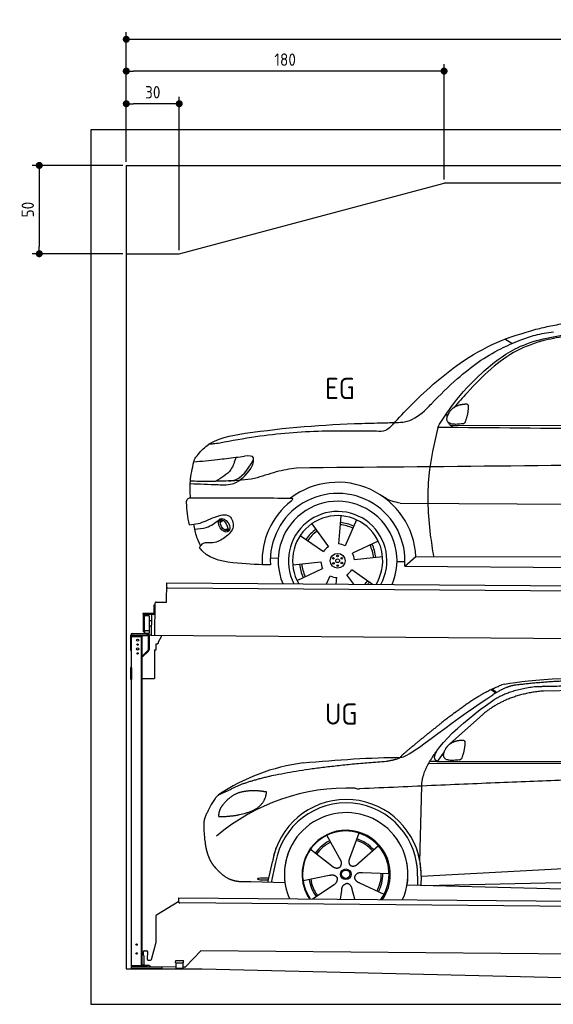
# Model space of a CAD drawing. Header units: millimetres. Extents: x -404 to 6581, y 0 to 5575.
# Tile 1 of 2: x -404 to 2619, y 0 to 5575. Entities that reach past the tile are written whole.
import ezdxf

# ---------------------------------------------------------------- set-up
doc = ezdxf.new("R2010")
doc.units = ezdxf.units.MM
doc.layers.add('4', color=3, linetype='Continuous')
for name, color, linetype, lineweight in [('car', 10, 'Continuous', 25), ('Freiraum', 7, 'Continuous', 25), ('Gebäude', 7, 'Continuous', 25), ('Logo', 7, 'Continuous', 25), ('Plattform', 7, 'Continuous', 25), ('Ständer hinten', 7, 'Continuous', 25)]:
    doc.layers.add(name, color=color, linetype=linetype, lineweight=lineweight)
doc.styles.get("Standard").update_dxf_attribs({"font": 'ISOCP.SHX'})
doc.dimstyles.new('GEN-ISO', dxfattribs={"dimscale": 20, "dimtxt": 3.5, "dimasz": 2, "dimexe": 2, "dimexo": 1, "dimgap": 1.5, "dimtad": 1, "dimdec": 1, "dimlfac": 0.1, "dimdsep": 46, "dimtxsty": 'STANDARD', "dimblk": 'PUNKT', "dimcen": 2, "dimclrd": 256, "dimclre": 256, "dimclrt": 2, "dimadec": 0, "dimazin": 0, "dimtp": 0.1, "dimtm": 0.1, "dimtfac": 0.71, "dimtdec": 1, "dimtmove": 2, "dimatfit": 3, "dimldrblk": 'PUNKT', "dimfxl": 2, "dimtolj": 1, "dimarcsym": 0})

# ---------------------------------------------------------------- blocks, each defined once
blk = doc.blocks.new('PUNKT')
at = {"layer": '4', "color": 0, "linetype": 'ByBlock'}
blk.add_line((-0.5, 0), (-1, 0), dxfattribs=at)
at = {"layer": '4', "color": 0, "linetype": 'ByBlock', "const_width": 0.5}
blk.add_lwpolyline([(-0.25, 0, 1), (0.25, 0, 1)], format="xyb", close=True, dxfattribs=at)
blk = doc.blocks.new('*D65')
at = {"layer": '4', "lineweight": -2, "transparency": 16777216}
for p, q in [((200, 4770), (200, 5504.2)), ((240, 5464.2), (5660, 5464.2)), ((5700, 4770), (5700, 5504.2))]:
    blk.add_line(p, q, dxfattribs=at)
at = {"layer": 'Defpoints', "color": 0, "transparency": 16777216}
for p in [(5700, 5464.2), (200, 4750), (5700, 4750)]:
    blk.add_point(p, dxfattribs=at)
at = {"layer": '4', "lineweight": -2, "transparency": 16777216, "xscale": 40, "yscale": 40, "zscale": 40, "rotation": 180}
blk.add_blockref('PUNKT', (200, 5464.2), dxfattribs=at)
at = {"layer": '4', "lineweight": -2, "transparency": 16777216, "xscale": 40, "yscale": 40, "zscale": 40}
blk.add_blockref('PUNKT', (5700, 5464.2), dxfattribs=at)
at = {"layer": '4', "color": 2, "transparency": 16777216, "insert": (2950, 5529.2), "char_height": 70, "attachment_point": 5}
blk.add_mtext('550', dxfattribs=at)
blk = doc.blocks.new('_Dot')
at = {"color": 0, "linetype": 'ByBlock', "lineweight": -2}
blk.add_line((-0.5, 0), (-1, 0), dxfattribs=at)
at = {"color": 0, "linetype": 'ByBlock', "const_width": 0.5}
blk.add_lwpolyline([(-0.25, 0, 1), (0.25, 0, 1)], format="xyb", close=True, dxfattribs=at)
blk = doc.blocks.new('*D67')
at = {"layer": '4', "lineweight": -2, "transparency": 16777216}
for p, q in [((200, 4770), (200, 5324.1)), ((2000, 4670), (2000, 5324.1)), ((1960, 5284.1), (240, 5284.1))]:
    blk.add_line(p, q, dxfattribs=at)
at = {"layer": 'Defpoints', "color": 0, "transparency": 16777216}
for p in [(200, 5284.1), (200, 4750), (2000, 4650)]:
    blk.add_point(p, dxfattribs=at)
at = {"layer": '4', "lineweight": -2, "transparency": 16777216, "xscale": 40, "yscale": 40, "zscale": 40, "rotation": 180}
blk.add_blockref('_Dot', (200, 5284.1), dxfattribs=at)
at = {"layer": '4', "lineweight": -2, "transparency": 16777216, "xscale": 40, "yscale": 40, "zscale": 40}
blk.add_blockref('_Dot', (2000, 5284.1), dxfattribs=at)
at = {"layer": '4', "color": 2, "transparency": 16777216, "insert": (1100, 5349.1), "char_height": 70, "attachment_point": 5}
blk.add_mtext('180', dxfattribs=at)
blk = doc.blocks.new('*D68')
at = {"layer": '4', "lineweight": -2, "transparency": 16777216}
for p, q in [((200, 4770), (200, 5139.3)), ((500, 4270), (500, 5139.3)), ((460, 5099.3), (240, 5099.3))]:
    blk.add_line(p, q, dxfattribs=at)
at = {"layer": 'Defpoints', "color": 0, "transparency": 16777216}
for p in [(200, 5099.3), (200, 4750), (500, 4250)]:
    blk.add_point(p, dxfattribs=at)
at = {"layer": '4', "lineweight": -2, "transparency": 16777216, "xscale": 40, "yscale": 40, "zscale": 40, "rotation": 180}
blk.add_blockref('_Dot', (200, 5099.3), dxfattribs=at)
at = {"layer": '4', "lineweight": -2, "transparency": 16777216, "xscale": 40, "yscale": 40, "zscale": 40}
blk.add_blockref('_Dot', (500, 5099.3), dxfattribs=at)
at = {"layer": '4', "color": 2, "transparency": 16777216, "insert": (350, 5164.3), "char_height": 70, "attachment_point": 5}
blk.add_mtext('30', dxfattribs=at)
blk = doc.blocks.new('*D69')
at = {"layer": '4', "lineweight": -2, "transparency": 16777216}
for p, q in [((180, 4750), (-332.8, 4750)), ((-292.8, 4710), (-292.8, 4290)), ((180, 4250), (-332.8, 4250))]:
    blk.add_line(p, q, dxfattribs=at)
at = {"layer": 'Defpoints', "color": 0, "transparency": 16777216}
for p in [(200, 4750), (-292.8, 4250), (200, 4250)]:
    blk.add_point(p, dxfattribs=at)
at = {"layer": '4', "lineweight": -2, "transparency": 16777216, "xscale": 40, "yscale": 40, "zscale": 40}
for p, rotation in [((-292.8, 4750), 90), ((-292.8, 4250), 270)]:
    blk.add_blockref('_Dot', p, dxfattribs=dict(at, rotation=rotation))
at = {"layer": '4', "color": 2, "transparency": 16777216, "insert": (-357.8, 4500), "char_height": 70, "attachment_point": 5, "rotation": 90}
blk.add_mtext('50', dxfattribs=at)
blk = doc.blocks.new('UG Plattfrom Gl550')
at = {"layer": 'Plattform'}
for p, q in [((788.7, 1564.7), (915, 1641.9)), ((914.9, 1637.1), (915.1, 1656.1)), ((915.1, 1656.1), (915.2, 1662.1)), ((915.2, 1662.1), (5852, 1619)), ((5846.7, 1589.1), (919.9, 1632.1)), ((785.6, 1410.6), (786.3, 1560.5)), ((759.1, 1312.2), (785.6, 1410.6)), ((714.3, 1334.8), (714.5, 1356.9)), ((719.5, 1361.8), (731.5, 1361.7)), ((736.5, 1356.7), (736.1, 1313.7)), ((1038.3, 1361), (952.2, 1270.4)), ((5763.9, 1319.8), (1038.3, 1361)), ((713.8, 1278.9), (713.9, 1283.8)), ((716.2, 1283.8), (713.9, 1283.8)), ((714.3, 1334.8), (716.6, 1334.8)), ((716.6, 1334.8), (716.2, 1283.8)), ((741.1, 1308.6), (754.2, 1308.5)), ((896.4, 1293.3), (896.6, 1306.3)), ((896.4, 1293.3), (941.4, 1292.9)), ((896.6, 1306.3), (941.6, 1305.9)), ((898.7, 1263.3), (898.9, 1293.3)), ((938.7, 1262.9), (938.9, 1292.9)), ((941.4, 1292.9), (941.6, 1305.9)), ((742.1, 1278.6), (713.8, 1278.9)), ((752.4, 1271.6), (745.2, 1277.5)), ((898.7, 1269.3), (755.5, 1270.5)), ((898.7, 1263.3), (938.7, 1262.9)), ((948.6, 1268.8), (938.7, 1268.9))]:
    blk.add_line(p, q, dxfattribs=at)
for centre, start, end in [((919.9, 1637.1), 179.5, 269.5), ((791.3, 1560.4), 121.4261, 179.5), ((719.5, 1356.8), 89.5, 179.5), ((731.5, 1356.7), 359.5, 89.5), ((741.1, 1313.6), 179.5, 269.5), ((754.3, 1313.5), 269.5, 344.9258), ((742, 1273.6), 50.8402, 89.5), ((755.5, 1275.5), 230.8402, 269.5), ((948.6, 1273.8), 269.5, 316.4902)]:
    blk.add_arc(centre, 5, start, end, dxfattribs=at)
blk = doc.blocks.new('Palette EG Gl550')
at = {"layer": 'Plattform'}
for p, q in [((845.5, 3335.4), (846.4, 3445.4)), ((846.4, 3445.4), (5884.2, 3406.3)), ((5879, 3376.4), (851.1, 3415.3)), ((773.4, 3318.6), (773, 3272.6)), ((780.4, 3318.6), (773.4, 3318.6)), ((775, 3271.6), (775.4, 3318.6)), ((779.5, 3145.9), (780.5, 3330.9)), ((785.5, 3335.8), (845.5, 3335.4)), ((771, 3270.6), (709.7, 3271.1)), ((710, 3271.1), (710, 3266.1)), ((710, 3269.1), (772, 3268.6)), ((772, 3265.6), (710, 3266.1)), ((714.2, 3168.9), (714.9, 3262.9)), ((718.9, 3262.8), (718.2, 3168.8)), ((746.9, 3257.7), (746.2, 3173.5)), ((759.5, 3265.7), (758.5, 3146)), ((772, 3265.6), (772, 3268.6)), ((780, 3271.6), (775, 3271.6)), ((775.1, 3271.6), (780, 3271.6)), ((759, 3200), (746.4, 3200.1)), ((759.2, 3230.2), (746.7, 3230.6)), ((745.8, 3173.3), (720.8, 3173.3)), ((720.8, 3173.3), (720.8, 3158.3)), ((745.8, 3173.3), (720.8, 3173.3)), ((720.8, 3173.3), (720.8, 3158.3)), ((720.8, 3158.3), (745.8, 3158.3)), ((745.8, 3158.3), (720.8, 3158.3)), ((745.8, 3173.3), (745.8, 3158.3)), ((745.8, 3173.3), (745.8, 3158.3)), ((5881.9, 3106.3), (758.5, 3146))]:
    blk.add_line(p, q, dxfattribs=at)
for centre, radius, start, end in [((851.2, 3420.3), 5, 179.556, 269.556), ((785.5, 3330.8), 5, 89.556, 179.556), ((716.9, 3262.9), 2, 359.3444, 179.3444), ((719.3, 3258.8), 0.4, 179.3444, 271.7264), ((730.3, 2931.7), 326.8, 87.1681, 91.938), ((746.5, 3257.8), 0.4, 359.3444, 86.9565), ((771, 3272.7), 2.01, 269.7445, 359.3674), ((772, 3271.6), 6, 269.556, 359.556), ((772, 3271.6), 6, 269.5566, 359.5553), ((772, 3271.6), 3, 269.7663, 359.5554), ((716.2, 3168.9), 2, 179.3444, 359.3444), ((718.6, 3172.9), 0.4, 86.9623, 179.3444), ((719.6, 3181.6), 8.39, 263.3001, 278.0521), ((745.8, 3173.5), 0.4, 267.6536, 359.3444)]:
    blk.add_arc(centre, radius, start, end, dxfattribs=at)
blk = doc.blocks.new('Car_173')
at = {"layer": 'car'}
for p, q in [((2752.1, 4827.2), (2711.6, 4851.3)), ((2406.5, 4362.7), (4460.1, 4374)), ((2074.9, 3918), (2075.3, 3918)), ((2128.3, 3918.2), (4134.9, 3924.5)), ((1110, 3798.1), (1124.9, 3812.1)), ((1111.8, 3811.3), (1122.3, 3820.7)), ((1629.1, 3795.6), (1724.6, 3666.8)), ((1793.9, 3842.8), (1781.9, 3683)), ((1883.3, 3820.6), (1819.5, 3673.5)), ((1134.6, 3756.7), (1154, 3764.1)), ((1149.8, 3752.9), (1165.2, 3762.6)), ((1565.1, 3729.3), (1697.5, 3639)), ((2006.6, 3701.5), (1862.2, 3632)), ((2221.1, 3616.4), (4031.2, 3630.6)), ((1396.6, 3601), (1441.3, 3599)), ((1523.6, 3562.9), (1682.9, 3581.2)), ((2032, 3612.9), (1872.8, 3594.6)), ((2114.5, 3586.3), (2159.3, 3586.7)), ((2158.4, 3562), (2221.1, 3616.4)), ((1549, 3474.4), (1693.4, 3543.9)), ((1976.3, 3456.2), (1858.2, 3536.9)), ((2158.4, 3562), (4089.2, 3563.8)), ((1716, 3455.9), (1736.1, 3502.3)), ((1771, 3456), (1773.8, 3492.8)), ((1870.3, 3456.1), (1831.1, 3509))]:
    blk.add_line(p, q, dxfattribs=at)
for centre, radius in [((1777.8, 3587.9), 41.9), ((1753.9, 3600.9), 4.46), ((1754.7, 3573.7), 4.46), ((1777.8, 3587.9), 10.7), ((1777.1, 3615.1), 4.46), ((1801, 3602.1), 4.46), ((1801.7, 3575), 4.46), ((1778.6, 3560.7), 4.46)]:
    blk.add_circle(centre, radius, dxfattribs=at)
for centre, radius, start, end in [((1778.1, 3588.4), 443.9, 3.6233, 127.5084), ((1777.8, 3587.9), 381.5, 356.1115, 184.141), ((1777.8, 3587.9), 427.8, 128.5907, 183.5582), ((1777.8, 3587.9), 336.7, 337.0019, 203.1531), ((1777.8, 3587.9), 279.1, 331.8638, 208.2913), ((1777.8, 3587.9), 255.4, 328.9743, 211.1808), ((1777.8, 3587.9), 204, 65.3726, 86.5671), ((1777.8, 3587.9), 216.3, 65.4485, 86.5251), ((1777.8, 3587.9), 216.3, 125.4485, 146.5251), ((1777.8, 3587.9), 204, 125.3726, 146.5671), ((1777.8, 3587.9), 95.2, 64.034, 87.5844), ((1777.8, 3587.9), 216.3, 5.4485, 26.5251), ((1777.8, 3587.9), 95.2, 124.034, 147.5844), ((1777.8, 3587.9), 95.2, 4.034, 27.5844), ((1777.8, 3587.9), 204, 5.3726, 26.5671), ((1777.8, 3587.9), 204, 185.3726, 206.5671), ((1777.8, 3587.9), 95.2, 184.034, 207.5844), ((1777.8, 3587.9), 216.3, 185.4485, 206.5251), ((1777.8, 3587.9), 95.2, 304.034, 327.5844), ((1777.8, 3587.9), 95.2, 244.034, 267.5844), ((1777.8, 3587.9), 204, 319.7706, 326.5671), ((1777.8, 3587.9), 216.3, 322.4984, 326.5251)]:
    blk.add_arc(centre, radius, start, end, dxfattribs=at)
for centre, major_axis, ratio in [((1133.1, 3782.4), (23.2, -35.3), 0.641217), ((1131.8, 3783), (-17.9, 30.2), 0.433194)]:
    blk.add_ellipse(centre, major_axis=major_axis, ratio=ratio, dxfattribs=at)
for points, knots in [([(2071.8, 4350.3), (2104.3, 4386.2), (2223.4, 4518), (2414.2, 4692.8), (2662.2, 4841.2), (2813.1, 4887.2), (2887.8, 4910)], [0, 0, 0, 0, 145.246154, 533.109695, 771.486221, 1004.894321, 1004.894321, 1004.894321, 1004.894321]), ([(2887.8, 4910), (2915.8, 4917.1), (2973.4, 4931.6), (3031.8, 4942.2), (3061.9, 4947.6)], [0, 0, 0, 0, 86.602296, 178.13615, 178.13615, 178.13615, 178.13615]), ([(2337.1, 4348.9), (2365.6, 4395.1), (2435.8, 4508.6), (2582.9, 4666), (2794.1, 4834.6), (2979.5, 4868.5), (3082.9, 4887.5)], [0, 0, 0, 0, 162.281083, 399.433399, 644.903205, 954.973623, 954.973623, 954.973623, 954.973623]), ([(3066.6, 4874.4), (3024.6, 4866.6), (2926.3, 4848.3), (2774.4, 4794.1), (2629.3, 4683.7), (2518.8, 4566.7), (2451.8, 4490.3), (2426.9, 4461.8)], [0, 0, 0, 0, 128.205286, 300.044117, 477.787268, 668.958491, 782.608096, 782.608096, 782.608096, 782.608096]), ([(2798.4, 4847.1), (2826.9, 4858.2), (2887.7, 4881.7), (2952.3, 4891.3), (2986.6, 4896.4)], [0, 0, 0, 0, 91.476949, 195.154815, 195.154815, 195.154815, 195.154815]), ([(2300.3, 4482.5), (2348.1, 4531.6), (2464.9, 4651.6), (2633.9, 4777.2), (2761.7, 4831.5), (2798.4, 4847.1)], [0, 0, 0, 0, 205.645796, 502.611548, 621.944957, 621.944957, 621.944957, 621.944957]), ([(2045.7, 4372), (2051.7, 4372.4), (2090.8, 4374.5), (2176.6, 4371.3), (2252.7, 4431.3), (2291.3, 4472.8), (2300.3, 4482.5)], [0, 0, 0, 0, 17.864769, 117.886459, 248.863247, 288.815655, 288.815655, 288.815655, 288.815655]), ([(969.2, 4165.9), (986.7, 4187.9), (1053.9, 4272.2), (1400, 4332.6), (1731.6, 4362.6), (1999.3, 4370.6), (2045.7, 4372)], [0, 0, 0, 0, 82.89181, 318.191673, 980.786507, 1119.82356, 1119.82356, 1119.82356, 1119.82356]), ([(2071.8, 4350.3), (2062, 4341.6), (2039.2, 4321.4), (2008.5, 4322.6), (1991, 4323.2)], [0, 0, 0, 0, 38.143453, 88.165274, 88.165274, 88.165274, 88.165274]), ([(2337.1, 4348.9), (2317.5, 4258.2), (2274.4, 4058.1), (2288.2, 3809.5), (2313.7, 3658.4), (2320.6, 3617.2)], [0, 0, 0, 0, 277.646403, 612.029433, 737.577371, 737.577371, 737.577371, 737.577371]), ([(2428.3, 4348.9), (2420.9, 4352.6), (2406.9, 4359.7), (2399.2, 4371.5), (2396.5, 4377.9)], [0, 0, 0, 0, 23.95332, 45.454919, 45.454919, 45.454919, 45.454919]), ([(1991, 4323.2), (1888.6, 4323.6), (1660.3, 4324.3), (1362.8, 4298.7), (1171.2, 4260.7), (1103.2, 4247.3)], [0, 0, 0, 0, 307.290604, 684.949059, 892.925798, 892.925798, 892.925798, 892.925798]), ([(1103.2, 4247.3), (1091, 4245.4), (1070.6, 4242.2), (1050.1, 4241), (1041.8, 4240.5)], [0, 0, 0, 0, 36.94927, 61.79219, 61.79219, 61.79219, 61.79219]), ([(941.6, 3935.4), (938.1, 3966.8), (935.9, 4035.3), (949.7, 4102.9), (957.2, 4139.5)], [233.087768, 233.087768, 233.087768, 233.087768, 327.386109, 438.943239, 438.943239, 438.943239, 438.943239]), ([(957.2, 4139.5), (1001.8, 4144.3), (1081.4, 4152.7), (1160.7, 4163.5), (1195.6, 4168.2)], [0, 0, 0, 0, 134.722083, 240.148268, 240.148268, 240.148268, 240.148268]), ([(957.2, 4139.5), (957.2, 4139.9), (959.3, 4149.4), (964.3, 4157.8), (969.2, 4165.9)], [0, 0, 0, 0, 1.13726, 29.051294, 29.051294, 29.051294, 29.051294]), ([(1195.6, 4168.2), (1188.3, 4143.4), (1170.4, 4082.2), (1114.1, 4049.7), (1080.6, 4030.4)], [0, 0, 0, 0, 75.006289, 185.501988, 185.501988, 185.501988, 185.501988]), ([(1154.3, 4033.6), (1163.5, 4034.3), (1227, 4039.2), (1262.7, 4100), (1293.2, 4152)], [0, 0, 0, 0, 27.186628, 187.736759, 187.736759, 187.736759, 187.736759]), ([(1293.2, 4152), (1294.4, 4156.7), (1300.1, 4180), (1268.8, 4176.9), (1243.7, 4174.3)], [0, 0, 0, 0, 13.096912, 65.411115, 65.411115, 65.411115, 65.411115]), ([(1281.5, 4104.9), (1286.9, 4114.8), (1297.5, 4134.1), (1296.5, 4156), (1296, 4166.6)], [0, 0, 0, 0, 33.373471, 64.521028, 64.521028, 64.521028, 64.521028]), ([(5278.9, 4134.6), (5165.4, 4145.9), (4912.9, 4171.1), (4475.2, 4177.2), (3342.6, 4144.1), (2349.3, 4125.7), (1539.6, 4110.8)], [0, 0, 0, 0, 341.879851, 760.963773, 1312.001547, 3741.308129, 3741.308129, 3741.308129, 3741.308129]), ([(938.7, 4016.6), (990.5, 4015.1), (1071.8, 4012.7), (1204.2, 4009.2), (1252.9, 4069.5), (1281.5, 4104.9)], [0, 0, 0, 0, 158.046902, 247.919639, 375.430208, 375.430208, 375.430208, 375.430208]), ([(1539.6, 4110.8), (1501.1, 4104.3), (1420.1, 4090.5), (1297.1, 4040.3), (1204, 4035.9), (1154.3, 4033.6)], [0, 0, 0, 0, 117.033337, 246.052945, 394.183881, 394.183881, 394.183881, 394.183881]), ([(1154.3, 4033.6), (1121.4, 4032.1), (1053.4, 4028.9), (981.6, 4027.7), (943.1, 4030.9), (939.6, 4031.2)], [0, 0, 0, 0, 98.913306, 204.443634, 214.852043, 214.852043, 214.852043, 214.852043]), ([(2128.3, 3918.2), (2113.1, 3920.7), (2074.5, 3927), (2041, 3947.6), (2020.7, 3960.1)], [0, 0, 0, 0, 45.939522, 116.435962, 116.435962, 116.435962, 116.435962]), ([(918.8, 3908.9), (919.4, 3917), (920.2, 3927.5), (931.8, 3935.6), (937.9, 3935.5), (941.6, 3935.4)], [0, 0, 0, 0, 22.369619, 29.273836, 40.160281, 40.160281, 40.160281, 40.160281]), ([(941.6, 3935.4), (1003.6, 3936), (1214.8, 3937.9), (1426, 3939.8), (1507.8, 3940.5)], [24.694283, 24.694283, 24.694283, 24.694283, 210.588534, 658.29544, 658.29544, 658.29544, 658.29544]), ([(1507.8, 3940.5), (1512.2, 3940), (1523.5, 3938.6), (1515.7, 3928.4), (1511, 3922.3)], [0, 0, 0, 0, 10.752795, 27.576977, 27.576977, 27.576977, 27.576977]), ([(935.9, 3783.7), (952.8, 3785.3), (1004, 3790.2), (1067.4, 3827.7), (1166.5, 3856.2), (1197.7, 3764), (1159.5, 3731.4), (1138.5, 3713.6)], [0, 0, 0, 0, 50.161126, 151.683964, 234.294042, 296.871295, 373.222701, 373.222701, 373.222701, 373.222701]), ([(964.8, 3758.7), (987.9, 3760.4), (1040.4, 3764.4), (1082.6, 3796.6), (1106.3, 3814.6)], [0, 0, 0, 0, 68.191309, 155.020743, 155.020743, 155.020743, 155.020743]), ([(958.7, 3786.1), (963.9, 3761.6), (973, 3719.3), (992.3, 3680.6), (1000.5, 3664.2)], [0, 0, 0, 0, 74.615031, 129.277415, 129.277415, 129.277415, 129.277415]), ([(1138.5, 3713.6), (1117.2, 3699), (1080, 3673.7), (1017.9, 3689), (1000.2, 3664.1), (994, 3655.3)], [0, 0, 0, 0, 75.158891, 131.059011, 161.208919, 161.208919, 161.208919, 161.208919]), ([(1397.3, 3560.4), (1337.1, 3561.2), (1207.6, 3564.6), (1050.6, 3587.7), (1000.2, 3647), (994, 3655.3)], [46.114962, 46.114962, 46.114962, 46.114962, 230.839937, 438.448503, 469.89769, 469.89769, 469.89769, 469.89769])]:
    blk.add_open_spline(points, degree=3, knots=knots, dxfattribs=at)
for points, degree in [([(2400.9, 4433.1), (2417.1, 4463.5), (2459.7, 4478)], 2), ([(2459.7, 4478), (2488.4, 4484), (2501.3, 4482.9)], 2), ([(2491.9, 4378.7), (2512.8, 4431.9), (2509.8, 4476.8)], 2), ([(2501.3, 4482.9), (2507.4, 4476.9), (2509.8, 4476.8)], 2), ([(2390.1, 4406.1), (2389.3, 4414), (2388.9, 4422.2), (2388.6, 4430.5)], 3), ([(2478.5, 4370.9), (2356.4, 4351.1), (2400.9, 4433.1)], 2), ([(4200.1, 4348.7), (3579.1, 4348.8), (2958.1, 4348.9), (2337.1, 4348.9)], 3), ([(2478.5, 4370.9), (2484.5, 4372.7), (2491.9, 4378.7)], 2), ([(1195.6, 4168.2), (1211.6, 4170.2), (1227.7, 4172.3), (1243.7, 4174.3)], 3), ([(935.9, 3783.7), (926, 3824.4), (921.9, 3866.5), (918.8, 3908.9)], 3)]:
    blk.add_open_spline(points, degree=degree, dxfattribs=at)
blk = doc.blocks.new('Car_147')
at = {"layer": 'car'}
for p, q in [((2690, 2844.3), (2715.4, 2824.3)), ((3573.2, 2844.1), (2979.4, 2832.2)), ((2684.1, 2841.6), (2710.1, 2821.1)), ((2618.5, 2683.6), (2447.8, 2531.2)), ((2418.1, 2488), (2377, 2432.3)), ((2330, 2423.4), (4973.3, 2420.2)), ((2377, 2432.3), (2335.8, 2433.4)), ((2377, 2432.3), (5028.9, 2433.7)), ((2279.9, 1868.7), (2291, 2294.1)), ((1752, 2014.6), (1769.2, 1983.6)), ((1752.2, 2014.7), (1831.6, 1870.9)), ((1934.3, 2028.3), (1919.2, 1986.6)), ((1919.2, 1986.6), (1881.9, 1883.5)), ((2044.7, 1956.1), (1933.7, 1858.1)), ((1661, 1937.4), (1779.7, 1843.4)), ((2279.9, 1868.7), (2281.5, 1929.3)), ((1418.7, 1748.3), (1444.4, 1866)), ((1462.8, 1860.5), (1438.3, 1747.8)), ((1742.6, 1872.8), (1788.8, 1836.2)), ((1881.9, 1883.5), (1878.1, 1873.2)), ((2286.4, 1784.1), (4156.4, 1886.2)), ((2286.4, 1784.1), (3310.5, 1840)), ((1617.8, 1759.8), (1766.4, 1788.7)), ((2105.3, 1796.5), (1954, 1802.9)), ((2286.4, 1784.1), (2285.2, 1732.5)), ((1515.7, 1745.7), (1321.5, 1750.9)), ((1672.3, 1655.5), (1789.2, 1733.2)), ((2077, 1680.6), (1939.8, 1744.5)), ((2207.3, 1734.5), (4255.8, 1681.1)), ((2266.8, 1783.4), (2265.5, 1733)), ((2305.7, 1732), (4191.6, 1773.3)), ((1831, 1654.1), (1837, 1703.7)), ((1912.2, 1653.4), (1896.9, 1708.2))]:
    blk.add_line(p, q, dxfattribs=at)
for radius in [30.1, 23.6]:
    blk.add_circle((1860.3, 1794.8), radius, dxfattribs=at)
for centre, radius, start, end in [((2797.2, 2700.3), 174.5, 102.3489, 113.0153), ((1764.9, 1312.5), 1122.3, 97.5147, 123.9129), ((1867.9, 1141.2), 1141.2, 87.724, 130.3913), ((1940.7, 2395.6), 117.4, 256.4608, 268.6636), ((1862.4, 1793.9), 424.2, 10.1481, 170.2223), ((1862.1, 1793.7), 404.8, 358.5419, 170.499), ((1862.4, 1793.9), 350, 350.2258, 187.9239), ((1860.3, 1794.8), 245, 51.7123, 188.2101), ((1862.4, 1793.9), 250, 34.003, 143.5989), ((1860.3, 1794.8), 245, 30.221, 72.4019), ((1860.3, 1794.8), 209.6, 115.7372, 144.8747), ((1860.3, 1794.8), 200.6, 115.5705, 145.0215), ((1860.3, 1794.8), 200.6, 41.1155, 72.9111), ((1860.3, 1794.8), 209.6, 41.1302, 72.8747), ((1862.4, 1793.9), 424.2, 158.9384, 170.2223), ((1862.4, 1793.9), 350, 154.4856, 203.0931), ((1862.4, 1793.9), 350, 154.4856, 157.347), ((1862.4, 1793.9), 250, 143.5989, 213.5789), ((1860.3, 1794.8), 245, 144.4019, 214.6129), ((1862.4, 1793.9), 250, 143.5989, 147.9713), ((1860.3, 1794.8), 245, 143.0042, 147.4925), ((1860.3, 1794.8), 200.6, 41.1155, 44.3784), ((1860.3, 1794.8), 245, 324.3871, 34.5977), ((1862.4, 1793.9), 250, 325.4211, 34.003), ((1862.4, 1793.9), 250, 29.7422, 34.003), ((1862.4, 1793.9), 350, 350.2258, 23.1163), ((1862.4, 1793.9), 424.2, 358.6661, 18.6635), ((1862.4, 1793.9), 350, 335.9069, 11.3993), ((1862.4, 1793.9), 404.6, 358.5068, 9.6777), ((1862.4, 1793.9), 424.2, 358.6661, 9.1695), ((1860.3, 1794.8), 200.6, 331.5904, 1.0215), ((1860.3, 1794.8), 209.6, 331.7372, 0.8747), ((1860.3, 1794.8), 209.6, 187.7372, 216.8747), ((1860.3, 1794.8), 200.6, 187.5904, 217.0215)]:
    blk.add_arc(centre, radius, start, end, dxfattribs=at)
blk.add_ellipse((1394.2, 1768), major_axis=(33.6, -0.3), ratio=0.157274, start_param=0.513473, end_param=5.704241, dxfattribs=at)
for points, degree in [([(2759.9, 2870.7), (3047.5, 2932.3), (3932.5, 2919.1), (5104.5, 2855.8)], 3), ([(2475.6, 2707.9), (2616.7, 2818.1), (2729, 2860.9)], 2), ([(2818.3, 2865.2), (2762.1, 2856.2), (2693.7, 2810.9)], 2), ([(2700.1, 2784.1), (2793.8, 2841.8), (2929.4, 2857)], 2), ([(3290.6, 2893.1), (3047.7, 2893), (2818.3, 2865.2)], 2), ([(2177.3, 2456.8), (2213, 2453), (2515.2, 2701.9), (2693.7, 2810.9)], 3), ([(2979.4, 2832.2), (2755.3, 2812.9), (2618.5, 2683.6)], 2), ([(2377, 2432.3), (2294, 2472.4), (2587.9, 2708.7), (2700.1, 2784.1)], 3), ([(2475.6, 2707.9), (2394.5, 2647.4), (2292.1, 2563.9), (2162.8, 2458.7), (2168.7, 2456.8)], 4), ([(2426.3, 2505.7), (2442.9, 2535.9), (2485.6, 2550)], 2), ([(2485.6, 2550), (2514.3, 2555.8), (2527.2, 2554.5)], 2), ([(2516.9, 2450.5), (2538.3, 2503.5), (2535.7, 2548.3)], 2), ([(2527.2, 2554.5), (2533.2, 2548.5), (2535.7, 2548.3)], 2), ([(1618.1, 2425.2), (1814.4, 2443.1), (1999.6, 2456.2), (2177.3, 2456.8)], 3), ([(2089.4, 2435), (2142.6, 2442.8), (2168.4, 2455.8)], 2), ([(2291, 2294.1), (2288.6, 2377.7), (2377.5, 2495)], 2), ([(2503.3, 2442.8), (2381.1, 2424), (2426.3, 2505.7)], 2), ([(1275.9, 2306.5), (1512.4, 2393.1), (2089.4, 2435)], 2), ([(2503.3, 2442.8), (2509.4, 2444.5), (2516.9, 2450.5)], 2), ([(5247.6, 2362), (4371.1, 2390.4), (1938, 2278.2)], 2), ([(1275.9, 2306.5), (1141.6, 2244.6)], 1), ([(1141.6, 2244.6), (1107, 2221.8), (1061.9, 2114.7)], 2), ([(1251.8, 2255.4), (1199.5, 2234.7), (1161.5, 2184.7)], 2), ([(1378.8, 2265.2), (1311.2, 2272.9), (1251.8, 2255.4)], 2), ([(1361.6, 2171.7), (1407.6, 2208.7), (1411.4, 2260.6)], 2), ([(1411.4, 2260.6), (1393.6, 2262.6), (1378.8, 2265.2)], 2), ([(1161.5, 2184.7), (1143.2, 2164.9), (1138.5, 2123.7)], 2), ([(1138.5, 2123.7), (1141.8, 2123.5), (1139.7, 2121.4)], 2), ([(1139.7, 2121.4), (1284.5, 2121.9), (1361.6, 2171.7)], 2), ([(1061.9, 2114.7), (1055.5, 2098.9), (1053.4, 2070.3), (1054.4, 2038), (1065.6, 1954.8)], 4), ([(1779.7, 1843.4), (1803, 1821.5), (1826.3, 1834.8)], 2), ([(1766.4, 1788.7), (1797.2, 1797.5), (1811.7, 1774.9)], 2), ([(1954, 1802.9), (1922.3, 1806.9), (1911.2, 1782.4)], 2), ([(1789.2, 1733.2), (1817.2, 1748.6), (1811.7, 1774.9)], 2), ([(1837, 1703.7), (1838.2, 1735.6), (1864.2, 1742.5)], 2), ([(1896.9, 1708.2), (1890.9, 1739.6), (1864.2, 1742.5)], 2), ([(1939.8, 1744.5), (1909.8, 1755.6), (1911.2, 1782.4)], 2)]:
    blk.add_open_spline(points, degree=degree, dxfattribs=at)
for points, degree, knots in [([(2929.4, 2857), (2956, 2859.1), (3095.4, 2860.9), (4116.9, 2881), (4737.1, 2874.6), (5192.5, 2702), (5168.8, 2528.4)], 4, [0.0821318, 0.0821318, 0.0821318, 0.0821318, 0.0821318, 0.258851, 0.508851, 1, 1, 1, 1, 1]), ([(1065.6, 1954.8), (1066.4, 1950.5), (1067.3, 1946.3), (1068.3, 1942.2), (1069.2, 1938.1), (1072.8, 1923.3), (1076.7, 1909.6), (1081.1, 1897.1), (1086, 1885.8)], 4, [0.4914944, 0.4914944, 0.4914944, 0.4914944, 0.4914944, 0.5422469, 0.5422469, 0.5422469, 0.5422469, 0.728655, 0.728655, 0.728655, 0.728655, 0.728655]), ([(1085.7, 1886.6), (1087, 1883.3), (1088.4, 1880.2), (1089.9, 1877.3), (1091.3, 1874.4), (1096.9, 1863.3), (1102.9, 1853.9), (1109.1, 1845.9), (1115.6, 1838.4)], 4, [0.7288005, 0.7288005, 0.7288005, 0.7288005, 0.7288005, 0.7843928, 0.7843928, 0.7843928, 0.7843928, 1, 1, 1, 1, 1]), ([(1831.6, 1870.9), (1833.2, 1866.8), (1834.2, 1862.9), (1834.5, 1859), (1835.2, 1850.4), (1832.4, 1842.3), (1826.3, 1834.8)], 3, [0.2167758, 0.2167758, 0.2167758, 0.2167758, 0.4600873, 0.4600873, 0.4600873, 1, 1, 1, 1]), ([(1878.1, 1873.2), (1877.5, 1870.1), (1877.3, 1867.1), (1877.3, 1864.1), (1877.7, 1861.3), (1878.4, 1855.5), (1880.4, 1850.2), (1884, 1845.7), (1888.9, 1842.6)], 4, [0.3191838, 0.3191838, 0.3191838, 0.3191838, 0.3191838, 0.5438253, 0.5438253, 0.5438253, 0.5438253, 1, 1, 1, 1, 1]), ([(1933.7, 1858.1), (1933.7, 1858.1), (1933.7, 1858.1), (1933.7, 1858.1), (1933.7, 1858.1), (1924.6, 1848.3), (1913.9, 1838.4), (1899.6, 1836), (1888.9, 1842.6)], 4, [-0.000003, -0.000003, -0.000003, -0.000003, -0.000003, 0, 0, 0, 0, 1, 1, 1, 1, 1]), ([(1321.5, 1750.9), (1296.8, 1751.6), (1241.2, 1748), (1205.1, 1761.9), (1161.5, 1787), (1115.6, 1838.4)], 4, [0, 0, 0, 0, 0, 0.597866, 1, 1, 1, 1, 1])]:
    blk.add_open_spline(points, degree=degree, knots=knots, dxfattribs=at)
blk = doc.blocks.new('Ständer_hinten_GT190')
at = {"layer": 'Ständer hinten'}
for p, q in [((641.9, 3062.3), (641.9, 3148.3)), ((646.9, 1258.3), (646.9, 3148.3)), ((735.9, 3145.3), (646.9, 3145.3)), ((646.9, 3140.3), (706.9, 3140.3)), ((651.9, 3158.3), (735.9, 3158.3)), ((735.9, 3153.3), (651.9, 3153.3)), ((701.9, 3140.3), (701.9, 1276.3)), ((706.9, 1276.3), (706.9, 3145.3)), ((735.9, 3145.3), (735.9, 3153.3)), ((740.9, 3148.3), (740.9, 3065.6)), ((745.9, 3148.3), (745.8, 3065.5)), ((758.7, 3147.8), (745.9, 3148.9)), ((758.7, 3146), (758.7, 3147.8)), ((816.7, 3145.6), (758.7, 3146)), ((799.9, 3110.3), (816.6, 3141.1)), ((816.6, 3141.1), (816.7, 3145.6)), ((785.9, 3065.3), (785.9, 3098.8)), ((785.9, 3098.8), (790.9, 3098.8)), ((790.9, 3098.8), (799.8, 3105.7)), ((799.8, 3105.7), (799.9, 3106.1)), ((799.9, 3106.1), (799.9, 3110.3)), ((641.9, 3062.3), (646.9, 3062.3)), ((706.9, 3030.5), (739.4, 3062)), ((742.7, 3058.3), (706.9, 3023.6)), ((776.9, 3064.7), (785.9, 3065.3)), ((776.9, 3064.7), (776.9, 2902.3)), ((646.9, 2963.2), (641.9, 2963.2)), ((641.9, 2898.3), (641.9, 2963.2)), ((645, 2970.4), (646.9, 2972.3)), ((646.9, 2963.2), (646.9, 2898.3)), ((706.9, 2902.3), (776.9, 2902.3)), ((641.9, 2898.3), (646.9, 2898.3)), ((735.9, 1276.3), (646.9, 1276.3)), ((820.9, 1268.3), (646.9, 1268.3)), ((820.9, 1258.3), (646.9, 1258.3)), ((735.9, 1268.3), (735.9, 1276.3)), ((820.9, 1258.3), (820.9, 1268.3))]:
    blk.add_line(p, q, dxfattribs=at)
for centre, radius in [((680.9, 3120.3), 6.5), ((680.9, 3070.3), 6.5), ((680.9, 3095.3), 3.7), ((680.9, 3045.3), 3.7), ((675.5, 1396.3), 3.7), ((675.5, 1346.3), 3.7)]:
    blk.add_circle(centre, radius, dxfattribs=at)
for centre, radius, start, end in [((651.9, 3148.3), 10, 90, 180), ((651.9, 3148.3), 5, 90, 180), ((735.9, 3148.3), 10, 0.0086, 89.9915), ((735.9, 3148.3), 5, 0, 90), ((735.9, 3065.6), 5, 314.0428, 0), ((735.8, 3065.5), 10, 314.1186, 0), ((651.9, 2963.2), 10, 134.1186, 180)]:
    blk.add_arc(centre, radius, start, end, dxfattribs=at)
blk = doc.blocks.new('Gebäude_GT190_H265')
at = {"layer": 'Freiraum'}
for p, q in [((916.9, 5308.3), (2416.9, 5708.3)), ((6116.9, 5708.3), (2416.9, 5708.3)), ((616.9, 5308.3), (916.9, 5308.3))]:
    blk.add_line(p, q, dxfattribs=at)
at = {"layer": 'Gebäude'}
for p, q in [((6316.9, 6009.2), (416.9, 6009.2)), ((416.9, 6009.2), (416.9, 1058.3)), ((616.9, 5808.3), (6116.9, 5808.3)), ((616.9, 5808.3), (616.9, 1258.3)), ((616.9, 1258.3), (1047, 1258.3)), ((1047, 1258.3), (3316.9, 1204.4)), ((416.9, 1058.3), (6316.9, 1058.3))]:
    blk.add_line(p, q, dxfattribs=at)

msp = doc.modelspace()

# ---------------------------------------------------------------- block references
msp.add_blockref('Gebäude_GT190_H265', (-416.89, -1058.35))
at = {"layer": 'car', "rotation": 359.4224719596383}
msp.add_blockref('Car_173', (-416.89, -1058.35), dxfattribs=at)
at = {"layer": 'car'}
msp.add_blockref('Car_147', (-416.89, -1058.35), dxfattribs=at)
at = {"layer": 'Plattform'}
for name in ['Palette EG Gl550', 'UG Plattfrom Gl550']:
    msp.add_blockref(name, (-416.89, -1058.35), dxfattribs=at)
at = {"layer": 'Ständer hinten'}
msp.add_blockref('Ständer_hinten_GT190', (-416.89, -1058.35), dxfattribs=at)

# ---------------------------------------------------------------- texts
at = {"layer": 'Logo'}
for s, p in [('EG', (1326.14, 3427.16)), ('UG', (1325.19, 1583.58))]:
    msp.add_text(s, height=120, dxfattribs=at).set_placement(p)

# ---------------------------------------------------------------- dimensions: what is measured, and where the dimension line sits
at = {"layer": '4'}
for base, p1, p2, override, picture, middle in [((5700, 5464.23), (200, 4750), (5700, 4750), {"dimtdec": 3, "dimtolj": 0}, '*D65', (2950, 5529.23)), ((200, 5284.14), (2000.03, 4650), (200, 4750), {"dimblk1": 'Dot', "dimblk2": 'Dot', "dimsah": 1, "dimtdec": 3, "dimtolj": 0}, '*D67', (1100.01, 5349.14)), ((200, 5099.31), (500.03, 4250), (200, 4750), {"dimblk1": 'Dot', "dimblk2": 'Dot', "dimsah": 1, "dimtdec": 3, "dimtolj": 0}, '*D68', (350.01, 5164.31))]:
    dim = msp.add_linear_dim(base=base, p1=p1, p2=p2, dimstyle='GEN-ISO', override=override, dxfattribs=at)
    dim.commit()
    dim.dimension.update_dxf_attribs({"geometry": picture, "text_midpoint": middle})
dim = msp.add_linear_dim(base=(-292.8, 4250), p1=(200, 4750), p2=(200, 4250), angle=90, dimstyle='GEN-ISO', override={"dimblk1": 'Dot', "dimblk2": 'Dot', "dimsah": 1, "dimtdec": 3, "dimtolj": 0}, dxfattribs=at)
dim.commit()
dim.dimension.update_dxf_attribs({"geometry": '*D69', "text_midpoint": (-357.8, 4500)})

doc.saveas('drawing.dxf')
